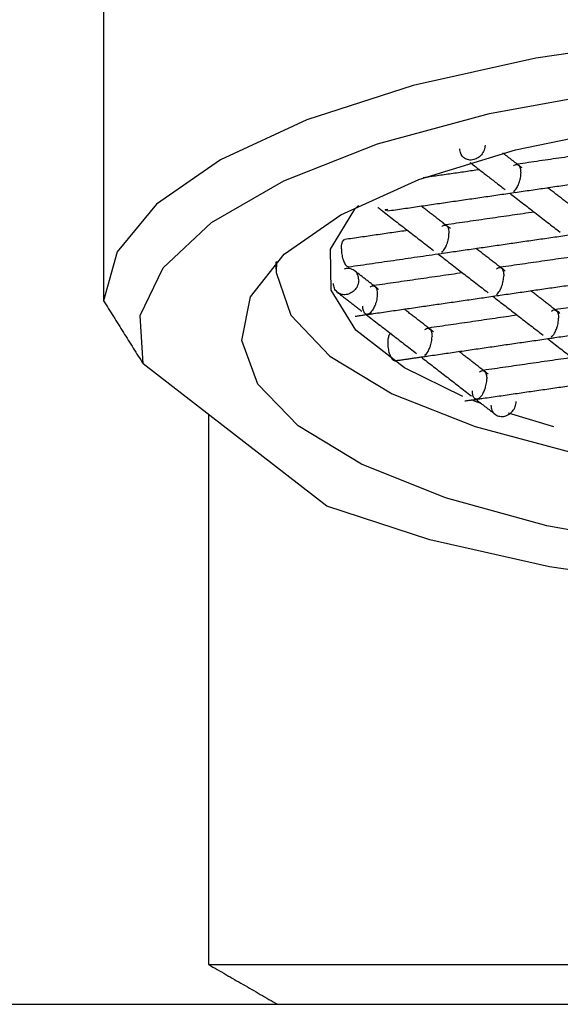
# Model space of a CAD drawing. Header units: millimetres. Extents: x 5307.743 to 5308.023, y 719.539 to 719.604.
# Tile 3 of 6: x 5307.83663 to 5307.84447, y 719.54891 to 719.5632. Entities that reach past the tile are written whole.
import ezdxf

# ---------------------------------------------------------------- set-up
doc = ezdxf.new("R2010")
doc.units = ezdxf.units.MM
doc.layers.add('SANINDUSA', color=3, linetype='Continuous')

msp = doc.modelspace()

# ---------------------------------------------------------------- linework, layer by layer
at = {"layer": 'SANINDUSA'}
for p, q in [((5307.837845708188, 719.5614773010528), (5307.837845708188, 719.5591217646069)), ((5307.841084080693, 719.5561451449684), (5307.838418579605, 719.5582074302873)), ((5307.8443747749, 719.5572950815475), (5307.843716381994, 719.5574907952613)), ((5307.83936816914, 719.5494918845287), (5307.860323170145, 719.5494918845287)), ((5307.840368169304, 719.5489145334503), (5307.859323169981, 719.5489145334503))]:
    msp.add_line(p, q, dxfattribs=at)
at = {"layer": 'SANINDUSA', "flags": 128}
for points in [[(5307.858034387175, 719.5620503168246), (5307.856347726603, 719.5624905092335), (5307.854454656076, 719.5628234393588), (5307.852415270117, 719.5630385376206), (5307.850294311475, 719.5631289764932), (5307.848159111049, 719.5630918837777), (5307.846077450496, 719.5629284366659), (5307.844115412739, 719.5626438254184), (5307.842335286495, 719.5622470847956), (5307.84079357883, 719.5617508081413), (5307.839539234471, 719.5611707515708), (5307.838612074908, 719.5605253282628), (5307.838041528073, 719.5598350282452), (5307.837845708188, 719.5591217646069)], [(5307.838418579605, 719.5582074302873), (5307.838373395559, 719.5589079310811), (5307.838707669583, 719.559599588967), (5307.839410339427, 719.560259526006), (5307.84045816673, 719.560865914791), (5307.841816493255, 719.5613986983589), (5307.843440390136, 719.5618402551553), (5307.845276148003, 719.562175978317), (5307.847263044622, 719.5623947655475), (5307.849335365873, 719.5624893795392), (5307.851424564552, 719.5624566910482), (5307.853461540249, 719.5622977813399), (5307.855378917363, 719.5620179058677), (5307.857113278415, 719.561626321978), (5307.858607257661, 719.5611359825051)], [(5307.840668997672, 719.5573094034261), (5307.84008284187, 719.557915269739), (5307.83984954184, 719.5585473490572), (5307.83997752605, 719.5591827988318), (5307.84046217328, 719.5597986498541), (5307.841285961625, 719.5603726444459), (5307.84241912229, 719.5608840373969), (5307.84382069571, 719.5613143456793), (5307.845440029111, 719.561648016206), (5307.847218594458, 719.5618729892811), (5307.849092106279, 719.5619811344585), (5307.85099285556, 719.5619685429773), (5307.852852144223, 719.5618356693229), (5307.85460276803, 719.5615873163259), (5307.856181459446, 719.5612324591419)], [(5307.843056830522, 719.5577334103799), (5307.842209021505, 719.5581518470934), (5307.841505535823, 719.5586961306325), (5307.841143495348, 719.5592767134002), (5307.84113772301, 719.5598698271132), (5307.841488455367, 719.5604511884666), (5307.841542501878, 719.5605075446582)], [(5307.840351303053, 719.5596923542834), (5307.840346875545, 719.5595320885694), (5307.840558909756, 719.5589122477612), (5307.841127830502, 719.5583181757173), (5307.842031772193, 719.557772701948), (5307.843235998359, 719.5572967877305), (5307.844694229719, 719.5569087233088), (5307.846350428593, 719.5566234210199), (5307.848140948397, 719.5564518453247), (5307.849996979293, 719.5564005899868), (5307.851847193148, 719.5564716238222), (5307.853620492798, 719.5566622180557), (5307.855248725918, 719.5569650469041), (5307.856669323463, 719.557368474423), (5307.857827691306, 719.5578569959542), (5307.85867931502, 719.5584118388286), (5307.859191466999, 719.5590116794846), (5307.859344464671, 719.5596334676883), (5307.859340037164, 719.5596923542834)], [(5307.861272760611, 719.5590736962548), (5307.861317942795, 719.5583731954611), (5307.860983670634, 719.5576815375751), (5307.860280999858, 719.5570216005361), (5307.859233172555, 719.5564152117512), (5307.85787484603, 719.5558824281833), (5307.856250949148, 719.5554408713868), (5307.854415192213, 719.5551051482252), (5307.852428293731, 719.5548863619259), (5307.850355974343, 719.5547917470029), (5307.848266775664, 719.5548244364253), (5307.846229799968, 719.5549833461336), (5307.844312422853, 719.5552632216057), (5307.842578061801, 719.5556548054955), (5307.841084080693, 719.5561451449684)], [(5307.843329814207, 719.5576263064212), (5307.843225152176, 719.5576661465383), (5307.843180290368, 719.5576836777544)], [(5307.855084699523, 719.5557870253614), (5307.853378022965, 719.5555064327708), (5307.851543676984, 719.5553391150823), (5307.849647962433, 719.5552911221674), (5307.847759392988, 719.5553641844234), (5307.845946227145, 719.5555556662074), (5307.844273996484, 719.5558586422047), (5307.842803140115, 719.5562621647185), (5307.841586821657, 719.5567516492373), (5307.840668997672, 719.5573094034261)]]:
    msp.add_lwpolyline(points, dxfattribs=at)
at = {"layer": 'SANINDUSA'}
for points in [[(5307.837845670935, 719.5661782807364), (5307.837845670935, 719.5614672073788)], [(5307.84391553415, 719.5610513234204), (5307.843637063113, 719.5612667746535)], [(5307.845131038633, 719.5612913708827), (5307.843846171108, 719.5611049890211)], [(5307.843158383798, 719.5611313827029), (5307.843670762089, 719.5607349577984)], [(5307.843295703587, 719.5610251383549), (5307.842481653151, 719.5609070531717)], [(5307.843814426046, 719.5606961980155), (5307.845660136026, 719.5609639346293)], [(5307.841960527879, 719.5604272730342), (5307.84382480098, 719.5606977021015)], [(5307.843735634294, 719.5606847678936), (5307.844465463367, 719.5601201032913)], [(5307.844710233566, 719.5604364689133), (5307.844286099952, 719.5607646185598)], [(5307.84287489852, 719.5601702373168), (5307.842450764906, 719.560498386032)], [(5307.841822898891, 719.5604784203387), (5307.841894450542, 719.5604230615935)], [(5307.841894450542, 719.5604230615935), (5307.842630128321, 719.5598538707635)], [(5307.841928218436, 719.5604448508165), (5307.841966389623, 719.5604503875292)], [(5307.841944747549, 719.5604320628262), (5307.841928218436, 719.5604448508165)], [(5307.841928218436, 719.5604448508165), (5307.841955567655, 719.5604402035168)], [(5307.841955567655, 719.5604402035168), (5307.841944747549, 719.5604320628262)], [(5307.844090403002, 719.5604102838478), (5307.842805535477, 719.5602239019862)], [(5307.842255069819, 719.5601440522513), (5307.841342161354, 719.5600116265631)], [(5307.842773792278, 719.5598151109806), (5307.844619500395, 719.5600828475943)], [(5307.841399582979, 719.5596157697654), (5307.842784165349, 719.5598166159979)], [(5307.842694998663, 719.5598036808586), (5307.843424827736, 719.5592390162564)], [(5307.843669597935, 719.5595553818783), (5307.843245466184, 719.5598835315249)], [(5307.844885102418, 719.5597954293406), (5307.843600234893, 719.5596090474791)], [(5307.840345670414, 719.5596866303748), (5307.840345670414, 719.5595827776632)], [(5307.841834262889, 719.5592891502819), (5307.841484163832, 719.5595600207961)], [(5307.843049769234, 719.5595291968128), (5307.841764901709, 719.5593428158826)], [(5307.843568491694, 719.5592002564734), (5307.845414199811, 719.5594679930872)], [(5307.841239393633, 719.5592436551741), (5307.84158949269, 719.5589727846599)], [(5307.844464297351, 719.5589405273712), (5307.8440401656, 719.5592686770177)], [(5307.837845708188, 719.5591217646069), (5307.838418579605, 719.5582074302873)], [(5307.841733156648, 719.5589340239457), (5307.843578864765, 719.5592017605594)], [(5307.843489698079, 719.5591888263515), (5307.844219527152, 719.5586241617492)], [(5307.845679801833, 719.5591805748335), (5307.844394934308, 719.5589941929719)], [(5307.841495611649, 719.5588995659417), (5307.841743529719, 719.5589355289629)], [(5307.842628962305, 719.5586742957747), (5307.842204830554, 719.5590024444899)], [(5307.841654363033, 719.558922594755), (5307.842384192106, 719.5583579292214)], [(5307.84384446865, 719.5589143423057), (5307.842559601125, 719.5587279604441)], [(5307.84436319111, 719.558585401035), (5307.846208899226, 719.5588531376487)], [(5307.842527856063, 719.5583191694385), (5307.84437356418, 719.5585869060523)], [(5307.844284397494, 719.5585739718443), (5307.845014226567, 719.5580093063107)], [(5307.84342366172, 719.5580594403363), (5307.842999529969, 719.5583875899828)], [(5307.842071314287, 719.5582529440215), (5307.842538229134, 719.5583206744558)], [(5307.842449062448, 719.5583077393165), (5307.843178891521, 719.5577430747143)], [(5307.844639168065, 719.5582994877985), (5307.84335430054, 719.558113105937)], [(5307.843322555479, 719.557704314), (5307.845168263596, 719.5579720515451)], [(5307.843085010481, 719.5576698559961), (5307.84333292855, 719.5577058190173)], [(5307.843243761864, 719.5576928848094), (5307.843524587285, 719.5574756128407)], [(5307.83936816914, 719.5574727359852), (5307.83936816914, 719.5494918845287)], [(5307.83936816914, 719.5494918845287), (5307.840368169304, 719.5489145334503)], [(5307.751345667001, 719.5489145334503), (5307.840368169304, 719.5489145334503)]]:
    msp.add_open_spline(points, degree=1, dxfattribs=at)
for points, knots in [([(5307.843378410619, 719.5613826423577), (5307.843375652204, 719.5613575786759), (5307.843370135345, 719.5613074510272), (5307.843327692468, 719.5612385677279), (5307.843267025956, 719.5611878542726), (5307.843194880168, 719.5611626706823), (5307.843122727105, 719.5611669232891), (5307.843062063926, 719.5612000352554), (5307.843019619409, 719.5612566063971), (5307.843014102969, 719.5613051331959), (5307.843011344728, 719.5613293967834)], [0, 0, 0, 0, 0.1249998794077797, 0.2500011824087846, 0.3749984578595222, 0.4999995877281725, 0.6249986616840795, 0.749997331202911, 0.8749976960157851, 1, 1, 1, 1]), ([(5307.843790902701, 719.5610833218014), (5307.84380602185, 719.5610929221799), (5307.843831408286, 719.5611090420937), (5307.843861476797, 719.561096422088), (5307.843877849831, 719.5610741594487), (5307.843887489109, 719.5610488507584), (5307.843893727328, 719.5610184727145), (5307.843894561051, 719.560994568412), (5307.84389496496, 719.5609829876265)], [0, 0, 0, 0, 0.3296866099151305, 0.553573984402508, 0.6801658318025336, 0.7951284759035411, 0.9007470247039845, 1, 1, 1, 1]), ([(5307.84389496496, 719.5609829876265), (5307.843894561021, 719.5609707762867), (5307.843893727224, 719.5609455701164), (5307.843887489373, 719.5609048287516), (5307.843877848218, 719.5608630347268), (5307.843861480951, 719.5608125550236), (5307.84383140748, 719.5607511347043), (5307.843806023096, 719.5607231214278), (5307.843790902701, 719.5607064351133)], [0, 0, 0, 0, 0.09924481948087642, 0.2048572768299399, 0.3198119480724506, 0.4464209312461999, 0.6702565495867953, 1, 1, 1, 1]), ([(5307.84275026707, 719.5602022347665), (5307.842765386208, 719.5602118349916), (5307.842790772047, 719.5602279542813), (5307.842820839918, 719.5602153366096), (5307.842837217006, 719.5601930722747), (5307.842846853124, 719.5601677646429), (5307.842853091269, 719.5601373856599), (5307.842853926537, 719.560113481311), (5307.842854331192, 719.5601019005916)], [0, 0, 0, 0, 0.3296981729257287, 0.5535808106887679, 0.680172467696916, 0.79513039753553, 0.9007487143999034, 1, 1, 1, 1]), ([(5307.84275026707, 719.5598253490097), (5307.842766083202, 719.5598419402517), (5307.842792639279, 719.559869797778), (5307.842820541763, 719.5599315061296), (5307.842837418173, 719.5599819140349), (5307.842847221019, 719.5600236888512), (5307.842853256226, 719.5600644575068), (5307.842853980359, 719.560089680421), (5307.842854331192, 719.5601019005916)], [0, 0, 0, 0, 0.3296905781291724, 0.5535669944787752, 0.6801743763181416, 0.7951233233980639, 0.9007399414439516, 0.9999999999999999, 0.9999999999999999, 0.9999999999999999, 0.9999999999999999]), ([(5307.841294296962, 719.5598756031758), (5307.841295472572, 719.5598995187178), (5307.841297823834, 719.5599473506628), (5307.841316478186, 719.559993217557), (5307.841333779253, 719.5600149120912), (5307.841344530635, 719.5600114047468), (5307.841345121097, 719.5600112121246)], [0, 0, 0, 0, 0.3269962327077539, 0.6540042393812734, 0.980998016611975, 1, 1, 1, 1]), ([(5307.841294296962, 719.5598756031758), (5307.841295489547, 719.5598500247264), (5307.841297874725, 719.5597988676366), (5307.841316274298, 719.5597217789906), (5307.841342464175, 719.5596600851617), (5307.841373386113, 719.5596199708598), (5307.841392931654, 719.5596179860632), (5307.841402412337, 719.5596170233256)], [0, 0, 0, 0, 0.2023506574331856, 0.4047028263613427, 0.6070597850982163, 0.8094019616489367, 1, 1, 1, 1]), ([(5307.841546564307, 719.5594274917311), (5307.841543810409, 719.5594517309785), (5307.841538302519, 719.5595002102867), (5307.841495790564, 719.5595571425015), (5307.841435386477, 719.559588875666), (5307.841377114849, 719.5595963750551), (5307.841344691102, 719.5595833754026), (5307.841335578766, 719.5595797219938)], [0, 0, 0, 0, 0.227740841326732, 0.4554893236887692, 0.683235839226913, 0.9109769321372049, 1, 1, 1, 1]), ([(5307.843544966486, 719.5595873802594), (5307.843560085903, 719.5595969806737), (5307.843585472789, 719.559613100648), (5307.843615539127, 719.5596004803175), (5307.843631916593, 719.5595782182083), (5307.843641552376, 719.559552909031), (5307.843647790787, 719.5595225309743), (5307.843648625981, 719.5594986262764), (5307.843649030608, 719.5594870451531)], [0, 0, 0, 0, 0.329685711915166, 0.5535724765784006, 0.6801653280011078, 0.7951265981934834, 0.9007448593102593, 1, 1, 1, 1]), ([(5307.841546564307, 719.5594274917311), (5307.841543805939, 719.559402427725), (5307.841538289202, 719.5593522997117), (5307.841495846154, 719.5592834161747), (5307.841435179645, 719.5592327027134), (5307.841363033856, 719.5592075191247), (5307.841290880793, 719.559211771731), (5307.841230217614, 719.5592448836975), (5307.841187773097, 719.5593014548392), (5307.841182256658, 719.559349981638), (5307.841179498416, 719.5593742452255)], [0, 0, 0, 0, 0.1250011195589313, 0.2500022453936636, 0.374999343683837, 0.5000002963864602, 0.6249991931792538, 0.7499976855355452, 0.8749978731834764, 1, 1, 1, 1]), ([(5307.843544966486, 719.5592104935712), (5307.843560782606, 719.559227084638), (5307.84358733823, 719.5592549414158), (5307.843615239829, 719.559316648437), (5307.843632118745, 719.5593670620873), (5307.843641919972, 719.5594088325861), (5307.843647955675, 719.5594496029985), (5307.843648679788, 719.5594748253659), (5307.843649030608, 719.5594870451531)], [0, 0, 0, 0, 0.329702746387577, 0.5535783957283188, 0.6801736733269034, 0.7951285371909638, 0.9007434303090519, 1, 1, 1, 1]), ([(5307.84170963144, 719.5593211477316), (5307.841724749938, 719.5593307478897), (5307.841750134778, 719.5593468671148), (5307.841780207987, 719.5593342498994), (5307.841796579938, 719.5593119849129), (5307.84180622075, 719.5592866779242), (5307.841812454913, 719.5592562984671), (5307.841813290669, 719.5592323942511), (5307.841813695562, 719.5592208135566)], [0, 0, 0, 0, 0.329697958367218, 0.5535820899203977, 0.6801723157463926, 0.7951312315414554, 0.9007487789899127, 1, 1, 1, 1]), ([(5307.841813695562, 719.5592208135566), (5307.84181329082, 719.5592086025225), (5307.841812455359, 719.5591833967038), (5307.841806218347, 719.5591426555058), (5307.841796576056, 719.5591008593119), (5307.841780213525, 719.5590503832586), (5307.841750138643, 719.5589889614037), (5307.841724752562, 719.558960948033), (5307.84170963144, 719.5589442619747)], [0, 0, 0, 0, 0.09924345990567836, 0.2048567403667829, 0.3198146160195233, 0.4464318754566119, 0.6702692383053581, 1, 1, 1, 1]), ([(5307.84170963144, 719.5589442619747), (5307.841693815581, 719.5589347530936), (5307.841667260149, 719.5589187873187), (5307.841639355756, 719.558931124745), (5307.84162248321, 719.5589534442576), (5307.841612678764, 719.5589787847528), (5307.841606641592, 719.5590091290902), (5307.841605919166, 719.5590330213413), (5307.841605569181, 719.5590445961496)], [0, 0, 0, 0, 0.3296927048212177, 0.5535666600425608, 0.6801690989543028, 0.7951041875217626, 0.9007364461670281, 0.9999999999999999, 0.9999999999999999, 0.9999999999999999, 0.9999999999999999]), ([(5307.844339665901, 719.5589725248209), (5307.844354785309, 719.5589821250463), (5307.844380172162, 719.5589982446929), (5307.844410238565, 719.5589856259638), (5307.844426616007, 719.5589633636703), (5307.844436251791, 719.5589380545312), (5307.844442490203, 719.5589076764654), (5307.844443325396, 719.5588837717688), (5307.844443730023, 719.558872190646)], [0, 0, 0, 0, 0.3296858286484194, 0.5535723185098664, 0.680165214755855, 0.7951265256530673, 0.9007448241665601, 0.9999999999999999, 0.9999999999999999, 0.9999999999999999, 0.9999999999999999]), ([(5307.844339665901, 719.558595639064), (5307.844355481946, 719.5586122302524), (5307.84438203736, 719.5586400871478), (5307.844409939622, 719.5587017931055), (5307.844426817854, 719.5587522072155), (5307.84443661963, 719.5587939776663), (5307.844442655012, 719.5588347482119), (5307.844443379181, 719.5588599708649), (5307.844443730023, 719.558872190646)], [0, 0, 0, 0, 0.3297025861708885, 0.5535764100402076, 0.6801737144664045, 0.795126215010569, 0.9007434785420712, 1, 1, 1, 1]), ([(5307.842016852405, 719.5586483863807), (5307.842016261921, 719.5586485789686), (5307.842005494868, 719.5586520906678), (5307.841988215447, 719.5586303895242), (5307.841969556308, 719.5585845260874), (5307.841967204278, 719.5585366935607), (5307.84196602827, 719.5585127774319)], [0, 0, 0, 0, 0.01897401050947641, 0.3459771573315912, 0.6729904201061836, 1, 1, 1, 1]), ([(5307.842504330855, 719.5587062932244), (5307.842519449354, 719.5587158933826), (5307.842544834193, 719.5587320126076), (5307.842574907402, 719.5587193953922), (5307.842591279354, 719.5586971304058), (5307.842600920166, 719.5586718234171), (5307.842607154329, 719.5586414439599), (5307.842607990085, 719.558617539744), (5307.842608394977, 719.5586059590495)], [0, 0, 0, 0, 0.329697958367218, 0.5535820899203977, 0.6801723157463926, 0.7951312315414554, 0.9007487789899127, 1, 1, 1, 1]), ([(5307.84196602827, 719.5585127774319), (5307.841967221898, 719.5584871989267), (5307.841969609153, 719.5584360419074), (5307.841988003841, 719.5583589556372), (5307.842014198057, 719.5582972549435), (5307.842045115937, 719.5582571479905), (5307.842064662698, 719.5582551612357), (5307.842074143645, 719.5582541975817)], [0, 0, 0, 0, 0.2023503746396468, 0.404700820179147, 0.607046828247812, 0.8094022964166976, 1, 1, 1, 1]), ([(5307.842504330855, 719.5583294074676), (5307.842520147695, 719.5583459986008), (5307.842546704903, 719.5583738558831), (5307.842574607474, 719.558435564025), (5307.842591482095, 719.5584859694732), (5307.842601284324, 719.5585277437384), (5307.842607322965, 719.5585685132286), (5307.842608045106, 719.5585937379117), (5307.842608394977, 719.5586059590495)], [0, 0, 0, 0, 0.3296916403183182, 0.5535675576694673, 0.6801649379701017, 0.7951113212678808, 0.9007332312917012, 1, 1, 1, 1]), ([(5307.843299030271, 719.558091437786), (5307.843314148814, 719.558101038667), (5307.843339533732, 719.5581171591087), (5307.843369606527, 719.5581045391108), (5307.843385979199, 719.5580822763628), (5307.843395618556, 719.5580569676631), (5307.843401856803, 719.5580265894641), (5307.843402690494, 719.5580026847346), (5307.843403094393, 719.557991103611)], [0, 0, 0, 0, 0.329697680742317, 0.5535817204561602, 0.680170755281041, 0.7951308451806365, 0.9007470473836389, 1, 1, 1, 1]), ([(5307.843299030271, 719.5577145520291), (5307.843314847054, 719.557731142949), (5307.843341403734, 719.5577589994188), (5307.843369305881, 719.5578207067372), (5307.843386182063, 719.5578711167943), (5307.84339598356, 719.5579128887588), (5307.843402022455, 719.5579536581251), (5307.843402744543, 719.5579788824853), (5307.843403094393, 719.557991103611)], [0, 0, 0, 0, 0.3297053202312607, 0.5535814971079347, 0.6801694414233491, 0.7951150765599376, 0.9007338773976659, 1, 1, 1, 1]), ([(5307.843299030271, 719.5577145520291), (5307.843283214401, 719.5577050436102), (5307.843256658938, 719.557689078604), (5307.843228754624, 719.5577014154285), (5307.843211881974, 719.5577237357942), (5307.843202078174, 719.5577490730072), (5307.843196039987, 719.5577794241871), (5307.843195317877, 719.5578033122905), (5307.843194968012, 719.557814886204)], [0, 0, 0, 0, 0.3296944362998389, 0.5535698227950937, 0.6801730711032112, 0.7951088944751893, 0.9007291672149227, 1, 1, 1, 1]), ([(5307.843462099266, 719.5576082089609), (5307.843464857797, 719.5575839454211), (5307.843470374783, 719.5575354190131), (5307.843512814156, 719.557478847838), (5307.843573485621, 719.557445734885), (5307.843645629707, 719.5574414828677), (5307.843717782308, 719.5574666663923), (5307.843778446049, 719.5575173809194), (5307.843820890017, 719.5575862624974), (5307.843826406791, 719.5576363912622), (5307.843829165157, 719.5576614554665)], [0, 0, 0, 0, 0.1250030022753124, 0.2500025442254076, 0.3749982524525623, 0.5000005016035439, 0.6250014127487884, 0.7500003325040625, 0.8750010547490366, 1, 1, 1, 1])]:
    msp.add_open_spline(points, degree=3, knots=knots, dxfattribs=at)

doc.saveas('drawing.dxf')
